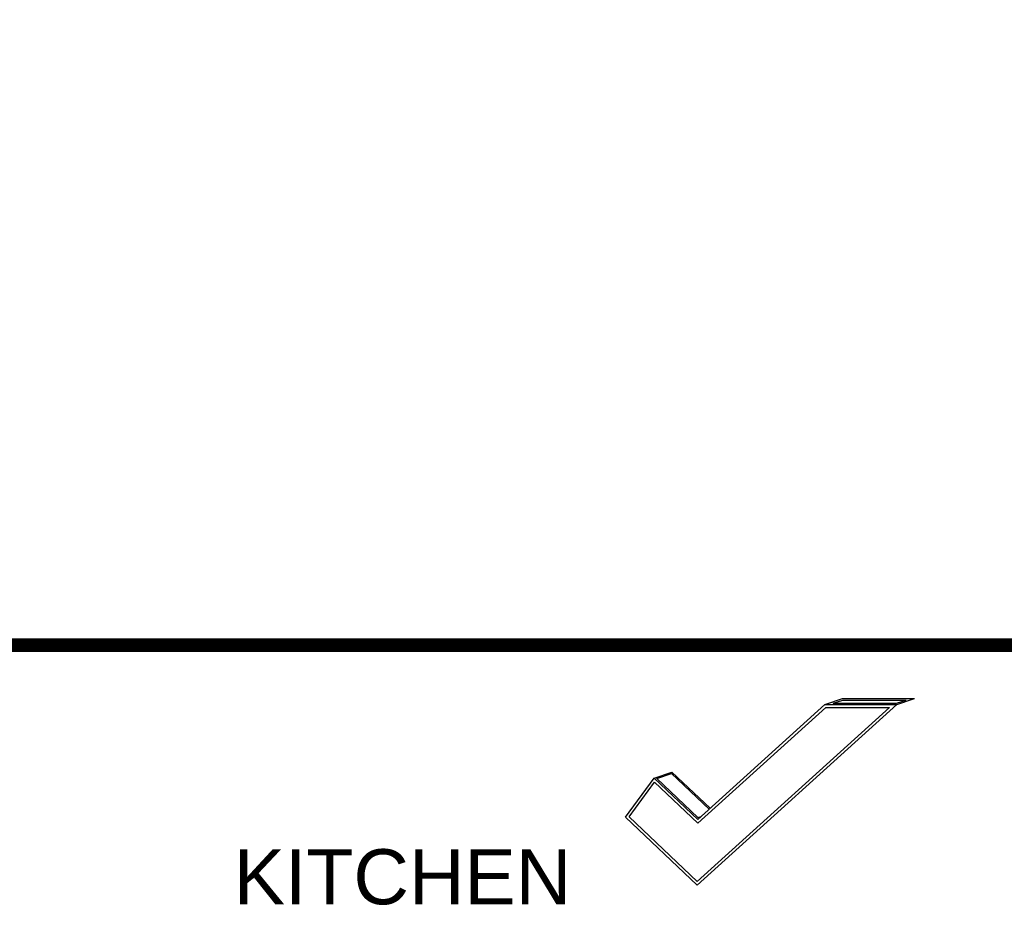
# Model space of a CAD drawing. Header units: millimetres. Extents: x -115474967 to 444143, y -74377 to 241828222.
# Tile 209 of 256: x -75088 to -67934, y 241277 to 247709. Entities that reach past the tile are written whole.
import ezdxf

# ---------------------------------------------------------------- set-up
doc = ezdxf.new("R2010")
doc.units = ezdxf.units.MM
doc.header["$MEASUREMENT"] = 0
doc.layers.add('0_cons_01', color=40, linetype='Continuous', lineweight=0, plot=False)
doc.layers.add('1-TEXT', color=7, linetype='Continuous')
doc.styles.add('2mm @ 200', font='arial.ttf', dxfattribs={"height": 400})

# ---------------------------------------------------------------- blocks, each defined once
blk = doc.blocks.new('NIKE')
at = {"layer": '1-TEXT', "color": 3}
for p, q in [((112189.7, 91275.2), (112318.2, 91318.8)), ((112250.4, 91285.2), (112319.9, 91308.8)), ((112250.4, 91285.2), (112710, 91285.2)), ((112318.2, 91318.8), (112840.2, 91318.8)), ((112319.9, 91308.8), (112779.5, 91308.8)), ((112710, 91285.2), (112779.5, 91308.8)), ((112711.7, 91275.2), (112840.2, 91318.8)), ((110950.2, 90742.2), (111078.7, 90785.7)), ((111078.7, 90785.7), (111356.6, 90522.3)), ((110969.1, 90738), (111076.2, 90774.3)), ((110969.1, 90738), (111267.5, 90455.2)), ((111076.2, 90774.3), (111349.7, 90515.1)), ((111267.5, 90455.2), (111291.3, 90463.3))]:
    blk.add_line(p, q, dxfattribs=at)
for points in [[(110741.7, 90457.6), (110950.2, 90742.2), (111267.3, 90441.6), (112189.7, 91275.2), (112711.7, 91275.2), (111261.6, 89964.7), (110741.7, 90457.6)], [(110768.2, 90460), (110952.9, 90712), (111267, 90414.4), (112197.4, 91255.2), (112659.7, 91255.2), (111262, 89992)]]:
    blk.add_lwpolyline(points, close=True, dxfattribs=at)

msp = doc.modelspace()

# ---------------------------------------------------------------- linework, layer by layer
at = {"layer": '0_cons_01', "const_width": 100}
msp.add_lwpolyline([(-84695.2039, 254090.94107), (-52573.99192, 254090.94107), (-52573.99192, 243166.19105), (-84695.2039, 243166.19105)], close=True, dxfattribs=at)

# ---------------------------------------------------------------- block references
at = {"layer": '0_cons_01'}
msp.add_blockref('NIKE', (-181427.6933, 151459.29709), dxfattribs=at)

# ---------------------------------------------------------------- texts
at = {"layer": '1-TEXT', "color": 2, "insert": (-73532.65595, 241684.40771), "char_height": 400, "width": 136425.96, "attachment_point": 1, "style": '2mm @ 200'}
msp.add_mtext('KITCHEN', dxfattribs=at)

doc.saveas('drawing.dxf')
